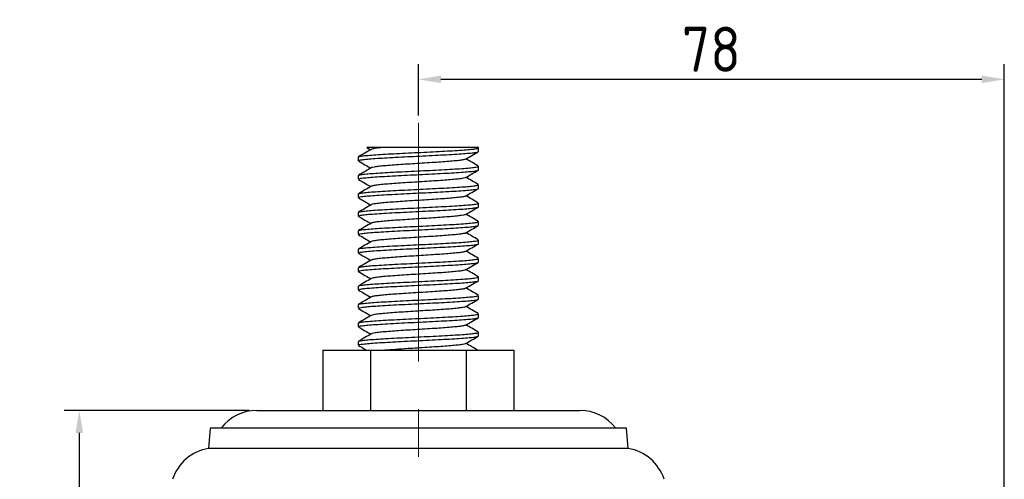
# Model space of a CAD drawing. Header units: millimetres. Extents: x 5086 to 5611, y -788 to -419.
# Tile 6 of 7: x 5287 to 5419, y -585 to -524. Entities that reach past the tile are written whole.
import ezdxf

# ---------------------------------------------------------------- set-up
doc = ezdxf.new("R2010")
doc.units = ezdxf.units.MM
doc.header["$LTSCALE"] = 0.5
doc.header["$PDMODE"] = 3
doc.linetypes.add('CENTERX2', pattern=[101.6, 63.5, -12.7, 12.7, -12.7])
for name, color, linetype, lineweight in [('외형선', 3, 'Continuous', 30), ('중심선', 1, 'CENTERX2', 15), ('치수선', 1, 'Continuous', 15)]:
    doc.layers.add(name, color=color, linetype=linetype, lineweight=lineweight)
doc.styles.get("Standard").update_dxf_attribs({"font": 'isocp.shx', "bigfont": 'whgtxt.shx'})
doc.dimstyles.new('김형준', dxfattribs={"dimtxt": 6, "dimasz": 3, "dimexe": 2, "dimexo": 1, "dimgap": 1, "dimtad": 1, "dimdsep": 46, "dimtxsty": 'Standard', "dimcen": 0, "dimclrd": 1, "dimclre": 1, "dimclrt": 2, "dimadec": 0, "dimazin": 0, "dimtfac": 1, "dimtmove": 0, "dimatfit": 3, "dimfxl": 0, "dimarcsym": 0})

# ---------------------------------------------------------------- blocks, each defined once
blk = doc.blocks.new('*D121')
at = {"layer": 'Defpoints', "color": 0}
for p in [(5418.52, -532.25), (5340.52, -538.05), (5418.52, -636.8)]:
    blk.add_point(p, dxfattribs=at)
at = {"layer": '치수선', "color": 1, "lineweight": -2}
for p, q in [((5340.52, -537.05), (5340.52, -530.25)), ((5418.52, -635.8), (5418.52, -530.25)), ((5343.52, -532.25), (5415.52, -532.25))]:
    blk.add_line(p, q, dxfattribs=at)
at = {"layer": '치수선', "color": 1}
for points in [[(5343.52, -531.75), (5343.52, -532.75), (5340.52, -532.25)], [(5415.52, -531.75), (5415.52, -532.75), (5418.52, -532.25)]]:
    blk.add_solid(points, dxfattribs=at)
at = {"layer": '치수선', "color": 2, "insert": (5379.52, -528.25), "char_height": 6, "attachment_point": 5}
blk.add_mtext('78', dxfattribs=at)
blk = doc.blocks.new('*D122')
at = {"layer": 'Defpoints', "color": 0}
for p in [(5319.02, -576.3), (5295.38, -674.3), (5381.02, -674.3)]:
    blk.add_point(p, dxfattribs=at)
at = {"layer": '치수선', "color": 1, "lineweight": -2}
for p, q in [((5318.02, -576.3), (5293.38, -576.3)), ((5295.38, -579.3), (5295.38, -671.3)), ((5380.02, -674.3), (5293.38, -674.3))]:
    blk.add_line(p, q, dxfattribs=at)
at = {"layer": '치수선', "color": 1}
for points in [[(5294.88, -579.3), (5295.88, -579.3), (5295.38, -576.3)], [(5294.88, -671.3), (5295.88, -671.3), (5295.38, -674.3)]]:
    blk.add_solid(points, dxfattribs=at)
at = {"layer": '치수선', "color": 2, "insert": (5291.38, -625.3), "char_height": 6, "attachment_point": 5, "rotation": 90}
blk.add_mtext('98', dxfattribs=at)

msp = doc.modelspace()

# ---------------------------------------------------------------- linework, layer by layer
at = {"layer": '외형선'}
for p, q in [((5333.673, -541.314), (5334.183, -541.611)), ((5348.503, -541.341), (5348.42, -541.293)), ((5348.519, -541.856), (5348.519, -541.305)), ((5332.519, -542.594), (5332.519, -543.083)), ((5332.556, -542.594), (5332.536, -542.568)), ((5348.519, -544.31), (5348.519, -543.821)), ((5332.519, -545.048), (5332.519, -545.537)), ((5348.519, -546.765), (5348.519, -546.275)), ((5332.519, -547.503), (5332.519, -547.992)), ((5332.553, -547.503), (5332.532, -547.481)), ((5348.519, -549.219), (5348.519, -548.73)), ((5332.519, -549.957), (5332.519, -550.446)), ((5348.519, -551.674), (5348.519, -551.184)), ((5332.519, -552.412), (5332.519, -552.901)), ((5348.519, -554.128), (5348.519, -553.639)), ((5332.519, -554.866), (5332.519, -555.355)), ((5348.519, -556.583), (5348.519, -556.093)), ((5332.519, -557.321), (5332.519, -557.81)), ((5348.519, -559.037), (5348.519, -558.548)), ((5332.519, -559.775), (5332.519, -560.265)), ((5332.519, -562.23), (5332.519, -562.719)), ((5348.519, -561.492), (5348.519, -561.003)), ((5348.519, -563.947), (5348.519, -563.457)), ((5332.519, -564.685), (5332.519, -565.174)), ((5348.519, -566.401), (5348.519, -565.912)), ((5332.519, -567.139), (5332.519, -567.628)), ((5327.817, -568.305), (5327.817, -576.305)), ((5327.817, -568.305), (5334.168, -568.305)), ((5334.168, -568.305), (5334.168, -576.305)), ((5334.168, -568.305), (5346.87, -568.305)), ((5346.87, -568.305), (5346.87, -576.305)), ((5346.87, -568.305), (5353.221, -568.305)), ((5353.221, -568.305), (5353.221, -576.305)), ((5319.019, -576.305), (5362.019, -576.305)), ((5312.808, -578.669), (5312.59, -581.377)), ((5368.23, -578.669), (5312.808, -578.669)), ((5368.448, -581.377), (5368.23, -578.669)), ((5368.448, -581.377), (5312.59, -581.377))]:
    msp.add_line(p, q, dxfattribs=at)
for centre, start, end in [((5319.019, -582.305), 90, 142.70271), ((5362.019, -582.305), 37.29729, 90), ((5313.519, -587.305), 98.90483, 162.2054), ((5367.519, -587.305), 17.7946, 81.09517)]:
    msp.add_arc(centre, 6, start, end, dxfattribs=at)
for points, knots in [([(5336.064, -541.305), (5335.809, -541.305), (5335.292, -541.305), (5334.661, -541.305), (5334.153, -541.305), (5333.821, -541.305), (5333.659, -541.305), (5333.673, -541.305), (5333.678, -541.305)], [0, 0, 0, 0, 0.1739611, 0.3524607, 0.5354166, 0.7236621, 0.9074421, 1, 1, 1, 1]), ([(5336.064, -541.305), (5335.71, -541.338), (5334.999, -541.405), (5334.43, -541.497), (5334.318, -541.55), (5334.276, -541.57)], [0, 0, 0, 0, 0.3814966, 0.7657004, 1, 1, 1, 1]), ([(5348.414, -541.305), (5348.417, -541.305), (5348.426, -541.305), (5348.211, -541.305), (5347.777, -541.305), (5347.136, -541.305), (5346.302, -541.305), (5345.327, -541.305), (5344.233, -541.305), (5343.084, -541.305), (5341.87, -541.305), (5340.671, -541.305), (5339.494, -541.305), (5338.405, -541.305), (5337.403, -541.305), (5336.628, -541.305), (5336.221, -541.305), (5336.064, -541.305)], [0, 0, 0, 0, 0.0308617, 0.1075977, 0.1822105, 0.2589973, 0.3330452, 0.4094746, 0.4799674, 0.5525443, 0.6217526, 0.6931531, 0.7595216, 0.8279099, 0.892273, 0.958639, 1, 1, 1, 1]), ([(5334.254, -541.57), (5333.97, -541.735), (5333.401, -542.065), (5332.832, -542.395), (5332.547, -542.56)], [0, 0, 0, 0, 0.4997056, 1, 1, 1, 1]), ([(5332.552, -543.083), (5332.556, -543.063), (5332.567, -543.017), (5332.978, -542.945), (5333.706, -542.862), (5334.734, -542.783), (5336.003, -542.704), (5337.465, -542.621), (5339.056, -542.541), (5340.708, -542.462), (5342.353, -542.379), (5343.92, -542.299), (5345.344, -542.22), (5346.562, -542.138), (5347.528, -542.057), (5348.18, -541.979), (5348.509, -541.91), (5348.485, -541.869), (5348.477, -541.856)], [0, 0, 0, 0, 0.0481152, 0.1134872, 0.1795966, 0.2450349, 0.3103422, 0.3764484, 0.4419501, 0.507199, 0.5732988, 0.6388606, 0.7040579, 0.770148, 0.8357671, 0.9009188, 0.966996, 1, 1, 1, 1]), ([(5332.561, -542.56), (5332.624, -542.537), (5332.757, -542.487), (5333.367, -542.408), (5334.27, -542.326), (5335.446, -542.248), (5336.833, -542.166), (5338.379, -542.084), (5340.014, -542.006), (5341.671, -541.925), (5343.279, -541.842), (5344.769, -541.765), (5346.081, -541.683), (5347.155, -541.601), (5347.928, -541.526), (5348.369, -541.45), (5348.551, -541.397), (5348.508, -541.369), (5348.503, -541.366)], [0, 0, 0, 0, 0.0606965, 0.1284513, 0.196206, 0.2630184, 0.3307369, 0.3985246, 0.4653438, 0.5330227, 0.6008402, 0.6676727, 0.7353088, 0.8031528, 0.8700053, 0.9306796, 0.9916975, 1, 1, 1, 1]), ([(5346.784, -542.88), (5347.069, -542.714), (5347.638, -542.383), (5348.208, -542.053), (5348.493, -541.887)], [0, 0, 0, 0, 0.4996523, 1, 1, 1, 1]), ([(5332.548, -543.116), (5332.833, -543.281), (5333.378, -543.598), (5333.923, -543.914), (5334.183, -544.066)], [0, 0, 0, 0, 0.5222296, 1, 1, 1, 1]), ([(5332.589, -545.014), (5332.596, -545.004), (5332.624, -544.968), (5333.019, -544.906), (5333.756, -544.823), (5334.802, -544.743), (5336.083, -544.664), (5337.554, -544.581), (5339.15, -544.501), (5340.805, -544.423), (5342.447, -544.34), (5344.007, -544.259), (5345.42, -544.181), (5346.625, -544.098), (5347.575, -544.018), (5348.208, -543.939), (5348.518, -543.872), (5348.487, -543.833), (5348.477, -543.821)], [0, 0, 0, 0, 0.0244304, 0.0916986, 0.1597256, 0.2270621, 0.2942637, 0.3622875, 0.4296891, 0.4968308, 0.5648479, 0.6323116, 0.6993999, 0.7674071, 0.8349296, 0.9019712, 0.9699651, 1, 1, 1, 1]), ([(5346.781, -542.879), (5346.714, -542.906), (5346.58, -542.96), (5346.051, -543.037), (5345.304, -543.118), (5344.348, -543.201), (5343.232, -543.279), (5342.001, -543.359), (5340.706, -543.442), (5339.404, -543.521), (5338.149, -543.601), (5336.994, -543.684), (5335.99, -543.763), (5335.172, -543.842), (5334.602, -543.925), (5334.303, -543.984), (5334.284, -544.017), (5334.28, -544.024)], [0, 0, 0, 0, 0.0687254, 0.1386003, 0.2089781, 0.2798623, 0.3497862, 0.4201023, 0.4909971, 0.5609766, 0.6312278, 0.7021296, 0.7721717, 0.8423549, 0.91326, 0.9833719, 1, 1, 1, 1]), ([(5348.491, -543.788), (5348.206, -543.623), (5347.661, -543.307), (5347.115, -542.99), (5346.855, -542.838)], [0, 0, 0, 0, 0.522415, 1, 1, 1, 1]), ([(5332.548, -545.537), (5332.539, -545.532), (5332.489, -545.499), (5332.73, -545.442), (5333.278, -545.36), (5334.164, -545.278), (5335.31, -545.2), (5336.678, -545.119), (5338.21, -545.036), (5339.839, -544.959), (5341.497, -544.877), (5343.113, -544.795), (5344.619, -544.717), (5345.953, -544.636), (5347.053, -544.553), (5347.887, -544.475), (5348.371, -544.394), (5348.573, -544.338), (5348.516, -544.311), (5348.515, -544.31)], [0, 0, 0, 0, 0.0140065, 0.0790252, 0.1449255, 0.2108932, 0.2759183, 0.3417801, 0.4077768, 0.4728149, 0.538635, 0.6046575, 0.6697151, 0.7354905, 0.8015355, 0.8666191, 0.9323466, 0.9984109, 1, 1, 1, 1]), ([(5334.256, -544.023), (5334.007, -544.168), (5333.439, -544.498), (5332.87, -544.828), (5332.55, -545.014)], [0, 0, 0, 0, 0.4374775, 1, 1, 1, 1]), ([(5346.782, -545.335), (5347.067, -545.17), (5347.636, -544.839), (5348.206, -544.508), (5348.491, -544.343)], [0, 0, 0, 0, 0.4996453, 1, 1, 1, 1]), ([(5332.547, -545.57), (5332.865, -545.755), (5333.411, -546.071), (5333.956, -546.388), (5334.183, -546.52)], [0, 0, 0, 0, 0.5842021, 1, 1, 1, 1]), ([(5334.258, -546.476), (5333.974, -546.642), (5333.406, -546.972), (5332.837, -547.302), (5332.552, -547.467)], [0, 0, 0, 0, 0.4996985, 1, 1, 1, 1]), ([(5332.575, -547.467), (5332.629, -547.446), (5332.748, -547.398), (5333.332, -547.321), (5334.22, -547.238), (5335.384, -547.161), (5336.763, -547.079), (5338.302, -546.997), (5339.935, -546.919), (5341.592, -546.838), (5343.204, -546.755), (5344.702, -546.677), (5346.023, -546.596), (5347.112, -546.514), (5347.915, -546.436), (5348.426, -546.355), (5348.485, -546.302), (5348.514, -546.275)], [0, 0, 0, 0, 0.055559, 0.1234182, 0.1913468, 0.2583048, 0.3261244, 0.3940828, 0.4610541, 0.5288309, 0.5968158, 0.6638073, 0.7315377, 0.7995459, 0.8665641, 0.9342454, 1, 1, 1, 1]), ([(5346.749, -545.335), (5346.734, -545.348), (5346.686, -545.389), (5346.323, -545.456), (5345.691, -545.533), (5344.825, -545.616), (5343.781, -545.697), (5342.598, -545.775), (5341.327, -545.857), (5340.021, -545.939), (5338.737, -546.017), (5337.528, -546.099), (5336.446, -546.181), (5335.535, -546.258), (5334.843, -546.34), (5334.406, -546.414), (5334.32, -546.459), (5334.285, -546.477)], [0, 0, 0, 0, 0.033888, 0.1045345, 0.1744869, 0.2454755, 0.3161737, 0.3860981, 0.4570624, 0.5278088, 0.5977122, 0.6686489, 0.73944, 0.8093294, 0.8802349, 0.9510676, 1, 1, 1, 1]), ([(5348.493, -546.244), (5348.208, -546.079), (5347.662, -545.762), (5347.116, -545.445), (5346.855, -545.293)], [0, 0, 0, 0, 0.5216746, 1, 1, 1, 1]), ([(5332.555, -547.992), (5332.556, -547.974), (5332.559, -547.929), (5332.951, -547.858), (5333.663, -547.775), (5334.679, -547.695), (5335.937, -547.617), (5337.392, -547.534), (5338.978, -547.453), (5340.629, -547.375), (5342.276, -547.292), (5343.848, -547.212), (5345.28, -547.133), (5346.509, -547.051), (5347.488, -546.97), (5348.156, -546.892), (5348.501, -546.821), (5348.483, -546.78), (5348.477, -546.765)], [0, 0, 0, 0, 0.0450366, 0.1103436, 0.1764497, 0.2419511, 0.3071999, 0.3732995, 0.4388611, 0.5040582, 0.5701481, 0.635767, 0.7009185, 0.7669956, 0.8326685, 0.8977812, 0.963842, 1, 1, 1, 1]), ([(5346.781, -547.79), (5346.708, -547.818), (5346.564, -547.872), (5346.021, -547.95), (5345.263, -548.031), (5344.298, -548.114), (5343.176, -548.192), (5341.94, -548.272), (5340.644, -548.355), (5339.343, -548.434), (5338.091, -548.514), (5336.942, -548.597), (5335.947, -548.676), (5335.138, -548.755), (5334.582, -548.838), (5334.296, -548.895), (5334.28, -548.926), (5334.278, -548.931)], [0, 0, 0, 0, 0.07057609, 0.14063709, 0.21130276, 0.2824045, 0.35250748, 0.42311474, 0.4942303, 0.56438218, 0.6349279, 0.70605384, 0.77626174, 0.84674223, 0.91787525, 0.988146, 1, 1, 1, 1]), ([(5346.781, -547.791), (5347.065, -547.625), (5347.635, -547.294), (5348.204, -546.964), (5348.489, -546.798)], [0, 0, 0, 0, 0.4996477, 1, 1, 1, 1]), ([(5348.494, -548.699), (5348.209, -548.533), (5347.663, -548.217), (5347.116, -547.899), (5346.855, -547.747)], [0, 0, 0, 0, 0.52135113, 1, 1, 1, 1]), ([(5332.545, -548.023), (5332.829, -548.188), (5333.376, -548.505), (5333.922, -548.823), (5334.183, -548.975)], [0, 0, 0, 0, 0.52113436, 1, 1, 1, 1]), ([(5334.259, -548.931), (5333.975, -549.096), (5333.406, -549.426), (5332.837, -549.757), (5332.552, -549.922)], [0, 0, 0, 0, 0.49967898, 1, 1, 1, 1]), ([(5332.588, -549.922), (5332.593, -549.914), (5332.614, -549.879), (5332.992, -549.819), (5333.713, -549.736), (5334.746, -549.656), (5336.017, -549.577), (5337.481, -549.494), (5339.073, -549.414), (5340.726, -549.336), (5342.37, -549.253), (5343.936, -549.172), (5345.357, -549.094), (5346.573, -549.011), (5347.536, -548.93), (5348.185, -548.852), (5348.51, -548.783), (5348.485, -548.743), (5348.476, -548.73)], [0, 0, 0, 0, 0.0204799, 0.087735, 0.155813, 0.2232683, 0.2904635, 0.3585347, 0.4260521, 0.4931939, 0.5612551, 0.6288316, 0.6959266, 0.7639746, 0.8316067, 0.8986616, 0.966693, 1, 1, 1, 1]), ([(5332.543, -550.446), (5332.535, -550.442), (5332.483, -550.41), (5332.712, -550.355), (5333.243, -550.273), (5334.115, -550.191), (5335.25, -550.113), (5336.609, -550.032), (5338.134, -549.949), (5339.76, -549.872), (5341.418, -549.79), (5343.038, -549.708), (5344.551, -549.63), (5345.894, -549.549), (5347.007, -549.466), (5347.854, -549.388), (5348.356, -549.307), (5348.567, -549.25), (5348.512, -549.221), (5348.508, -549.219)], [0, 0, 0, 0, 0.0108886, 0.0759142, 0.1417764, 0.2077736, 0.2728121, 0.3386328, 0.4046558, 0.4697137, 0.5354897, 0.6015351, 0.6666191, 0.7323471, 0.7984119, 0.8635284, 0.9292053, 0.9952862, 1, 1, 1, 1]), ([(5332.544, -550.477), (5332.829, -550.643), (5333.375, -550.96), (5333.922, -551.277), (5334.183, -551.429)], [0, 0, 0, 0, 0.5212053, 1, 1, 1, 1]), ([(5346.746, -550.246), (5346.728, -550.26), (5346.674, -550.301), (5346.298, -550.368), (5345.654, -550.446), (5344.779, -550.529), (5343.727, -550.61), (5342.539, -550.688), (5341.265, -550.77), (5339.959, -550.852), (5338.677, -550.93), (5337.473, -551.012), (5336.399, -551.093), (5335.496, -551.171), (5334.817, -551.254), (5334.395, -551.326), (5334.318, -551.369), (5334.288, -551.386)], [0, 0, 0, 0, 0.0360519, 0.1067364, 0.1768159, 0.247919, 0.3186584, 0.388703, 0.4597852, 0.5305762, 0.6005927, 0.6716507, 0.7424901, 0.8124856, 0.8835156, 0.9544001, 1, 1, 1, 1]), ([(5346.78, -550.246), (5347.064, -550.08), (5347.633, -549.749), (5348.203, -549.419), (5348.488, -549.254)], [0, 0, 0, 0, 0.4996606, 1, 1, 1, 1]), ([(5348.493, -551.153), (5348.208, -550.988), (5347.662, -550.671), (5347.116, -550.354), (5346.855, -550.202)], [0, 0, 0, 0, 0.5215165, 1, 1, 1, 1]), ([(5334.259, -551.385), (5333.974, -551.551), (5333.405, -551.882), (5332.836, -552.212), (5332.551, -552.377)], [0, 0, 0, 0, 0.4996621, 1, 1, 1, 1]), ([(5332.558, -552.901), (5332.556, -552.884), (5332.551, -552.84), (5332.926, -552.771), (5333.622, -552.688), (5334.625, -552.608), (5335.873, -552.53), (5337.319, -552.447), (5338.9, -552.366), (5340.55, -552.288), (5342.199, -552.205), (5343.776, -552.124), (5345.216, -552.046), (5346.456, -551.964), (5347.448, -551.883), (5348.132, -551.805), (5348.494, -551.733), (5348.482, -551.69), (5348.478, -551.674)], [0, 0, 0, 0, 0.0419523, 0.107201, 0.1733004, 0.238862, 0.3040589, 0.3701486, 0.4357674, 0.500919, 0.5669959, 0.6326687, 0.6977813, 0.763842, 0.829566, 0.8946461, 0.9606875, 1, 1, 1, 1]), ([(5332.579, -552.377), (5332.626, -552.356), (5332.734, -552.31), (5333.297, -552.234), (5334.171, -552.151), (5335.324, -552.074), (5336.693, -551.992), (5338.226, -551.91), (5339.856, -551.832), (5341.514, -551.751), (5343.129, -551.668), (5344.634, -551.59), (5345.966, -551.509), (5347.063, -551.427), (5347.894, -551.348), (5348.374, -551.268), (5348.574, -551.212), (5348.518, -551.185), (5348.517, -551.184)], [0, 0, 0, 0, 0.0527975, 0.120586, 0.1885134, 0.2554542, 0.3231999, 0.3911539, 0.4581147, 0.5258143, 0.5937914, 0.660779, 0.7284293, 0.7964263, 0.8634473, 0.9310451, 0.9990587, 1, 1, 1, 1]), ([(5346.78, -552.7), (5347.064, -552.535), (5347.633, -552.204), (5348.203, -551.874), (5348.488, -551.708)], [0, 0, 0, 0, 0.4996795, 1, 1, 1, 1]), ([(5332.544, -552.932), (5332.829, -553.098), (5333.376, -553.414), (5333.922, -553.732), (5334.183, -553.884)], [0, 0, 0, 0, 0.5215932, 1, 1, 1, 1]), ([(5346.776, -552.7), (5346.776, -552.701), (5346.771, -552.729), (5346.514, -552.785), (5345.998, -552.863), (5345.219, -552.944), (5344.249, -553.027), (5343.119, -553.105), (5341.879, -553.186), (5340.581, -553.268), (5339.282, -553.346), (5338.034, -553.427), (5336.891, -553.51), (5335.904, -553.588), (5335.105, -553.668), (5334.561, -553.751), (5334.286, -553.807), (5334.274, -553.838), (5334.273, -553.841)], [0, 0, 0, 0, 0.0021687, 0.0731985, 0.1431914, 0.2138787, 0.2849293, 0.3549572, 0.4255894, 0.4966574, 0.5667273, 0.6373012, 0.7083831, 0.778502, 0.8490142, 0.9201065, 0.9902812, 1, 1, 1, 1]), ([(5348.492, -553.607), (5348.207, -553.442), (5347.661, -553.125), (5347.116, -552.808), (5346.855, -552.657)], [0, 0, 0, 0, 0.5217507, 1, 1, 1, 1]), ([(5332.537, -555.355), (5332.531, -555.352), (5332.477, -555.322), (5332.695, -555.268), (5333.209, -555.186), (5334.068, -555.104), (5335.19, -555.026), (5336.54, -554.945), (5338.059, -554.862), (5339.681, -554.784), (5341.339, -554.703), (5342.963, -554.621), (5344.482, -554.543), (5345.835, -554.462), (5346.96, -554.379), (5347.821, -554.301), (5348.34, -554.22), (5348.561, -554.161), (5348.507, -554.132), (5348.501, -554.128)], [0, 0, 0, 0, 0.00776961, 0.07280836, 0.13862914, 0.20465215, 0.26971039, 0.33548639, 0.40153201, 0.4666162, 0.53234434, 0.59840935, 0.663526, 0.72920301, 0.79528408, 0.86043965, 0.92606261, 0.99215657, 1, 1, 1, 1]), ([(5334.257, -553.841), (5333.972, -554.006), (5333.403, -554.337), (5332.834, -554.667), (5332.549, -554.832)], [0, 0, 0, 0, 0.4996563, 1, 1, 1, 1]), ([(5332.583, -554.833), (5332.586, -554.825), (5332.601, -554.791), (5332.966, -554.732), (5333.67, -554.649), (5334.692, -554.569), (5335.952, -554.49), (5337.408, -554.407), (5338.995, -554.327), (5340.646, -554.248), (5342.293, -554.166), (5343.864, -554.085), (5345.294, -554.007), (5346.521, -553.924), (5347.497, -553.843), (5348.162, -553.765), (5348.503, -553.695), (5348.484, -553.654), (5348.477, -553.639)], [0, 0, 0, 0, 0.0187318, 0.0858291, 0.1538013, 0.2212206, 0.2882645, 0.3562269, 0.4237048, 0.4907022, 0.5586512, 0.6261848, 0.6931422, 0.7610747, 0.8286607, 0.8955847, 0.9634972, 1, 1, 1, 1]), ([(5346.782, -555.154), (5347.066, -554.988), (5347.635, -554.658), (5348.204, -554.328), (5348.489, -554.163)], [0, 0, 0, 0, 0.4997055, 1, 1, 1, 1]), ([(5332.546, -555.388), (5332.831, -555.553), (5333.377, -555.869), (5333.922, -556.187), (5334.183, -556.338)], [0, 0, 0, 0, 0.5221565, 1, 1, 1, 1]), ([(5346.749, -555.154), (5346.727, -555.169), (5346.665, -555.212), (5346.273, -555.281), (5345.617, -555.359), (5344.733, -555.442), (5343.673, -555.523), (5342.48, -555.601), (5341.203, -555.684), (5339.897, -555.765), (5338.618, -555.842), (5337.418, -555.925), (5336.352, -556.006), (5335.458, -556.084), (5334.79, -556.167), (5334.381, -556.238), (5334.311, -556.281), (5334.284, -556.297)], [0, 0, 0, 0, 0.0402988, 0.1107154, 0.1806291, 0.2515386, 0.3220136, 0.3918853, 0.4627776, 0.5333074, 0.6031442, 0.6740156, 0.7445969, 0.8144057, 0.885253, 0.9558825, 1, 1, 1, 1]), ([(5348.49, -556.06), (5348.205, -555.895), (5347.66, -555.579), (5347.115, -555.262), (5346.855, -555.111)], [0, 0, 0, 0, 0.5221887, 1, 1, 1, 1]), ([(5334.255, -556.297), (5333.97, -556.462), (5333.401, -556.793), (5332.831, -557.123), (5332.547, -557.288)], [0, 0, 0, 0, 0.4996589, 1, 1, 1, 1]), ([(5332.56, -557.81), (5332.555, -557.794), (5332.543, -557.752), (5332.901, -557.684), (5333.581, -557.601), (5334.571, -557.521), (5335.808, -557.443), (5337.246, -557.36), (5338.823, -557.279), (5340.471, -557.201), (5342.122, -557.118), (5343.704, -557.037), (5345.151, -556.959), (5346.403, -556.877), (5347.407, -556.796), (5348.107, -556.718), (5348.486, -556.645), (5348.482, -556.6), (5348.48, -556.583)], [0, 0, 0, 0, 0.0388626, 0.1040595, 0.1701493, 0.2357681, 0.3009195, 0.3669965, 0.4326694, 0.4977819, 0.5638426, 0.6295666, 0.6946467, 0.7606881, 0.82646, 0.8915141, 0.957533, 1, 1, 1, 1]), ([(5332.576, -557.288), (5332.618, -557.268), (5332.716, -557.222), (5333.263, -557.147), (5334.123, -557.064), (5335.264, -556.987), (5336.624, -556.905), (5338.151, -556.823), (5339.777, -556.745), (5341.435, -556.664), (5343.054, -556.581), (5344.566, -556.503), (5345.907, -556.422), (5347.017, -556.34), (5347.862, -556.261), (5348.359, -556.181), (5348.568, -556.123), (5348.513, -556.095), (5348.509, -556.093)], [0, 0, 0, 0, 0.0514774, 0.1190898, 0.1869098, 0.253739, 0.3213052, 0.3891485, 0.4560042, 0.5235214, 0.5913845, 0.6582736, 0.7257383, 0.793618, 0.860547, 0.9279562, 0.9958491, 1, 1, 1, 1]), ([(5346.784, -557.607), (5347.068, -557.442), (5347.637, -557.111), (5348.206, -556.781), (5348.49, -556.616)], [0, 0, 0, 0, 0.4997224, 1, 1, 1, 1]), ([(5332.547, -557.843), (5332.833, -558.009), (5333.378, -558.325), (5333.923, -558.642), (5334.183, -558.793)], [0, 0, 0, 0, 0.5227513, 1, 1, 1, 1]), ([(5346.771, -557.607), (5346.771, -557.61), (5346.763, -557.64), (5346.497, -557.698), (5345.966, -557.776), (5345.177, -557.857), (5344.198, -557.94), (5343.062, -558.018), (5341.818, -558.099), (5340.519, -558.181), (5339.221, -558.259), (5337.977, -558.34), (5336.84, -558.423), (5335.862, -558.501), (5335.072, -558.582), (5334.541, -558.664), (5334.275, -558.72), (5334.267, -558.75), (5334.267, -558.753)], [0, 0, 0, 0, 0.0075415, 0.0782405, 0.1479034, 0.2183371, 0.2890603, 0.3587512, 0.4291333, 0.4998775, 0.5696031, 0.6399307, 0.710692, 0.7804594, 0.8507288, 0.921504, 0.9913202, 1, 1, 1, 1]), ([(5348.487, -558.513), (5348.203, -558.348), (5347.658, -558.033), (5347.115, -557.716), (5346.855, -557.566)], [0, 0, 0, 0, 0.5229234, 1, 1, 1, 1]), ([(5332.53, -560.265), (5332.527, -560.263), (5332.471, -560.234), (5332.68, -560.181), (5333.175, -560.099), (5334.021, -560.017), (5335.131, -559.939), (5336.471, -559.858), (5337.983, -559.775), (5339.602, -559.697), (5341.26, -559.616), (5342.887, -559.534), (5344.413, -559.455), (5345.775, -559.375), (5346.912, -559.292), (5347.786, -559.214), (5348.323, -559.133), (5348.555, -559.073), (5348.503, -559.042), (5348.496, -559.037)], [0, 0, 0, 0, 0.00465016, 0.06970822, 0.13548408, 0.20152952, 0.26661359, 0.33234148, 0.3984062, 0.46352281, 0.52919965, 0.59528063, 0.66043605, 0.72605875, 0.79215258, 0.85735336, 0.92291896, 0.98902244, 1, 1, 1, 1]), ([(5334.252, -558.753), (5333.968, -558.918), (5333.399, -559.249), (5332.829, -559.579), (5332.545, -559.744)], [0, 0, 0, 0, 0.4996713, 1, 1, 1, 1]), ([(5332.577, -559.744), (5332.579, -559.737), (5332.588, -559.703), (5332.94, -559.645), (5333.629, -559.562), (5334.637, -559.481), (5335.887, -559.403), (5337.335, -559.32), (5338.917, -559.24), (5340.567, -559.161), (5342.216, -559.079), (5343.792, -558.998), (5345.23, -558.92), (5346.468, -558.837), (5347.457, -558.756), (5348.137, -558.678), (5348.495, -558.607), (5348.482, -558.564), (5348.478, -558.548)], [0, 0, 0, 0, 0.0175507, 0.0844587, 0.1522832, 0.2196242, 0.2864857, 0.3542969, 0.4216935, 0.4885152, 0.5563098, 0.6237587, 0.690547, 0.7583218, 0.82582, 0.8925815, 0.9603332, 1, 1, 1, 1]), ([(5346.786, -560.06), (5347.106, -559.874), (5347.674, -559.544), (5348.243, -559.214), (5348.492, -559.07)], [0, 0, 0, 0, 0.562476, 1, 1, 1, 1]), ([(5332.549, -560.299), (5332.834, -560.464), (5333.379, -560.78), (5333.923, -561.096), (5334.183, -561.247)], [0, 0, 0, 0, 0.52322409, 1, 1, 1, 1]), ([(5346.756, -560.06), (5346.728, -560.078), (5346.659, -560.123), (5346.248, -560.194), (5345.58, -560.272), (5344.686, -560.355), (5343.619, -560.436), (5342.42, -560.514), (5341.141, -560.597), (5339.835, -560.677), (5338.558, -560.755), (5337.364, -560.838), (5336.305, -560.919), (5335.421, -560.997), (5334.764, -561.08), (5334.368, -561.15), (5334.306, -561.192), (5334.283, -561.208)], [0, 0, 0, 0, 0.045732, 0.1158407, 0.1855583, 0.2562336, 0.3264038, 0.3960727, 0.4667342, 0.5369625, 0.6065897, 0.6772338, 0.7475167, 0.8171091, 0.8877325, 0.9580668, 1, 1, 1, 1]), ([(5348.486, -560.967), (5348.201, -560.802), (5347.657, -560.487), (5347.114, -560.171), (5346.855, -560.02)], [0, 0, 0, 0, 0.52352884, 1, 1, 1, 1]), ([(5334.252, -561.207), (5333.968, -561.373), (5333.399, -561.703), (5332.829, -562.033), (5332.545, -562.199)], [0, 0, 0, 0, 0.499678, 1, 1, 1, 1]), ([(5332.561, -562.719), (5332.555, -562.705), (5332.536, -562.663), (5332.876, -562.597), (5333.541, -562.514), (5334.518, -562.434), (5335.744, -562.356), (5337.174, -562.273), (5338.746, -562.192), (5340.392, -562.114), (5342.044, -562.031), (5343.631, -561.95), (5345.086, -561.872), (5346.348, -561.79), (5347.365, -561.708), (5348.081, -561.631), (5348.478, -561.557), (5348.481, -561.511), (5348.483, -561.492)], [0, 0, 0, 0, 0.03576814, 0.1009197, 0.16699668, 0.23266977, 0.29778232, 0.36384323, 0.42956726, 0.4946475, 0.56068889, 0.62646086, 0.69151506, 0.75753407, 0.82335081, 0.88838556, 0.95437877, 1, 1, 1, 1]), ([(5332.577, -562.199), (5332.614, -562.179), (5332.701, -562.134), (5333.229, -562.06), (5334.075, -561.977), (5335.204, -561.899), (5336.555, -561.818), (5338.075, -561.736), (5339.698, -561.658), (5341.356, -561.577), (5342.979, -561.494), (5344.497, -561.416), (5345.848, -561.335), (5346.97, -561.253), (5347.828, -561.174), (5348.343, -561.094), (5348.562, -561.035), (5348.508, -561.005), (5348.503, -561.003)], [0, 0, 0, 0, 0.0492213, 0.1167218, 0.184499, 0.2512895, 0.3187407, 0.3865378, 0.4533617, 0.5207606, 0.5885742, 0.6554379, 0.7227813, 0.7906081, 0.8575185, 0.9248032, 0.9926399, 1, 1, 1, 1]), ([(5346.787, -562.514), (5347.071, -562.349), (5347.64, -562.018), (5348.209, -561.688), (5348.494, -561.523)], [0, 0, 0, 0, 0.4997001, 1, 1, 1, 1]), ([(5332.55, -562.754), (5332.835, -562.919), (5333.38, -563.235), (5333.924, -563.551), (5334.183, -563.702)], [0, 0, 0, 0, 0.5234239, 1, 1, 1, 1]), ([(5332.573, -564.653), (5332.574, -564.647), (5332.578, -564.615), (5332.915, -564.558), (5333.588, -564.475), (5334.584, -564.394), (5335.822, -564.316), (5337.262, -564.233), (5338.84, -564.152), (5340.488, -564.074), (5342.139, -563.992), (5343.72, -563.911), (5345.165, -563.833), (5346.414, -563.75), (5347.416, -563.669), (5348.112, -563.591), (5348.488, -563.519), (5348.482, -563.474), (5348.479, -563.457)], [0, 0, 0, 0, 0.0140745, 0.0809563, 0.1487882, 0.2162054, 0.2830474, 0.3508627, 0.4183323, 0.485141, 0.5529364, 0.6204552, 0.6872372, 0.7550095, 0.8225743, 0.8893362, 0.9570821, 1, 1, 1, 1]), ([(5346.767, -562.514), (5346.766, -562.519), (5346.756, -562.551), (5346.478, -562.611), (5345.933, -562.689), (5345.135, -562.77), (5344.147, -562.853), (5343.005, -562.93), (5341.757, -563.012), (5340.457, -563.094), (5339.16, -563.172), (5337.92, -563.253), (5336.789, -563.336), (5335.82, -563.414), (5335.04, -563.495), (5334.523, -563.577), (5334.266, -563.631), (5334.262, -563.66), (5334.262, -563.662)], [0, 0, 0, 0, 0.0123089, 0.0828918, 0.1524466, 0.2228403, 0.2934508, 0.3630264, 0.4333721, 0.5040067, 0.5736104, 0.6439046, 0.7145601, 0.7841985, 0.8544379, 0.9251106, 0.9947907, 1, 1, 1, 1]), ([(5348.486, -563.422), (5348.202, -563.257), (5347.657, -562.941), (5347.114, -562.625), (5346.855, -562.475)], [0, 0, 0, 0, 0.52363559, 1, 1, 1, 1]), ([(5332.523, -565.174), (5332.522, -565.173), (5332.465, -565.145), (5332.665, -565.094), (5333.142, -565.012), (5333.974, -564.93), (5335.072, -564.852), (5336.403, -564.771), (5337.908, -564.688), (5339.524, -564.61), (5341.182, -564.529), (5342.812, -564.447), (5344.344, -564.368), (5345.715, -564.288), (5346.864, -564.205), (5347.751, -564.126), (5348.305, -564.046), (5348.549, -563.985), (5348.499, -563.952), (5348.491, -563.947)], [0, 0, 0, 0, 0.00153075, 0.06661431, 0.13234176, 0.19840606, 0.26352204, 0.32919851, 0.39527893, 0.46043382, 0.52605615, 0.59214942, 0.65734987, 0.72291485, 0.78901789, 0.85427004, 0.91977487, 0.98588431, 1, 1, 1, 1]), ([(5334.253, -563.662), (5333.968, -563.827), (5333.399, -564.157), (5332.83, -564.488), (5332.545, -564.653)], [0, 0, 0, 0, 0.499684, 1, 1, 1, 1]), ([(5346.786, -564.969), (5347.071, -564.804), (5347.64, -564.473), (5348.209, -564.143), (5348.494, -563.977)], [0, 0, 0, 0, 0.4996764, 1, 1, 1, 1]), ([(5334.253, -566.116), (5333.969, -566.281), (5333.4, -566.611), (5332.831, -566.941), (5332.547, -567.106)], [0, 0, 0, 0, 0.4996995, 1, 1, 1, 1]), ([(5332.55, -565.208), (5332.835, -565.374), (5333.38, -565.689), (5333.924, -566.006), (5334.183, -566.157)], [0, 0, 0, 0, 0.523218, 1, 1, 1, 1]), ([(5332.583, -567.107), (5332.614, -567.089), (5332.691, -567.045), (5333.197, -566.973), (5334.027, -566.89), (5335.145, -566.812), (5336.486, -566.731), (5338, -566.649), (5339.62, -566.57), (5341.278, -566.49), (5342.904, -566.407), (5344.428, -566.329), (5345.788, -566.248), (5346.923, -566.166), (5347.794, -566.087), (5348.327, -566.007), (5348.557, -565.947), (5348.504, -565.916), (5348.497, -565.912)], [0, 0, 0, 0, 0.0450582, 0.1125791, 0.180446, 0.2473387, 0.3148072, 0.3826906, 0.4496234, 0.5170363, 0.5849329, 0.6519123, 0.7192664, 0.7871731, 0.8542057, 0.9214978, 0.9894111, 1, 1, 1, 1]), ([(5346.758, -564.969), (5346.726, -564.988), (5346.648, -565.035), (5346.221, -565.107), (5345.542, -565.185), (5344.639, -565.268), (5343.565, -565.348), (5342.361, -565.427), (5341.079, -565.51), (5339.773, -565.59), (5338.499, -565.668), (5337.31, -565.751), (5336.259, -565.832), (5335.384, -565.91), (5334.739, -565.993), (5334.359, -566.061), (5334.305, -566.102), (5334.286, -566.116)], [0, 0, 0, 0, 0.0493121, 0.1193977, 0.1892123, 0.2599398, 0.3300901, 0.3998491, 0.4705662, 0.540778, 0.6104882, 0.6811915, 0.7514615, 0.8211299, 0.8918158, 0.9621404, 1, 1, 1, 1]), ([(5348.488, -565.877), (5348.203, -565.712), (5347.658, -565.396), (5347.114, -565.08), (5346.855, -564.929)], [0, 0, 0, 0, 0.5233343, 1, 1, 1, 1]), ([(5332.562, -567.628), (5332.553, -567.615), (5332.529, -567.575), (5332.853, -567.51), (5333.501, -567.427), (5334.466, -567.346), (5335.681, -567.268), (5337.102, -567.186), (5338.669, -567.105), (5340.313, -567.027), (5341.966, -566.944), (5343.558, -566.863), (5345.021, -566.785), (5346.293, -566.703), (5347.323, -566.621), (5348.054, -566.544), (5348.469, -566.468), (5348.481, -566.421), (5348.486, -566.401)], [0, 0, 0, 0, 0.0326692, 0.0977821, 0.1638431, 0.2295673, 0.2946477, 0.3606895, 0.4264616, 0.491516, 0.5575351, 0.6233521, 0.688387, 0.7543804, 0.820239, 0.8852609, 0.9512254, 1, 1, 1, 1]), ([(5346.763, -567.425), (5346.76, -567.43), (5346.746, -567.463), (5346.457, -567.524), (5345.9, -567.601), (5345.092, -567.683), (5344.096, -567.765), (5342.947, -567.843), (5341.696, -567.925), (5340.394, -568.007), (5338.948, -568.094), (5337.412, -568.196), (5336.513, -568.269), (5336.064, -568.305)], [0, 0, 0, 0, 0.01928644, 0.11132794, 0.20205046, 0.29394383, 0.38602573, 0.4767665, 0.56860158, 0.66071955, 0.75148752, 0.87604377, 1, 1, 1, 1]), ([(5346.785, -567.424), (5347.07, -567.259), (5347.639, -566.928), (5348.208, -566.598), (5348.493, -566.432)], [0, 0, 0, 0, 0.4996576, 1, 1, 1, 1]), ([(5348.402, -568.282), (5348.147, -568.134), (5347.631, -567.835), (5347.115, -567.535), (5346.855, -567.384)], [0, 0, 0, 0, 0.49574504, 1, 1, 1, 1]), ([(5332.549, -567.662), (5332.834, -567.827), (5333.203, -568.041), (5333.572, -568.256), (5333.656, -568.305)], [0, 0, 0, 0, 0.7716254, 1, 1, 1, 1])]:
    msp.add_open_spline(points, degree=3, knots=knots, dxfattribs=at)
at = {"layer": '중심선'}
msp.add_line((5340.519, -538.047), (5340.519, -622.099), dxfattribs=at)

# ---------------------------------------------------------------- dimensions: what is measured, and where the dimension line sits
at = {"layer": '치수선'}
dim = msp.add_linear_dim(base=(5418.519, -532.255), p1=(5340.519, -538.047), p2=(5418.519, -636.805), dimstyle='김형준', dxfattribs=at)
dim.commit()
dim.dimension.update_dxf_attribs({"geometry": '*D121', "text_midpoint": (5379.519, -528.255)})
dim = msp.add_linear_dim(base=(5295.384, -674.305), p1=(5319.019, -576.305), p2=(5381.019, -674.305), angle=90, dimstyle='김형준', dxfattribs=at)
dim.commit()
dim.dimension.update_dxf_attribs({"geometry": '*D122', "text_midpoint": (5291.384, -625.305)})

doc.saveas('drawing.dxf')
